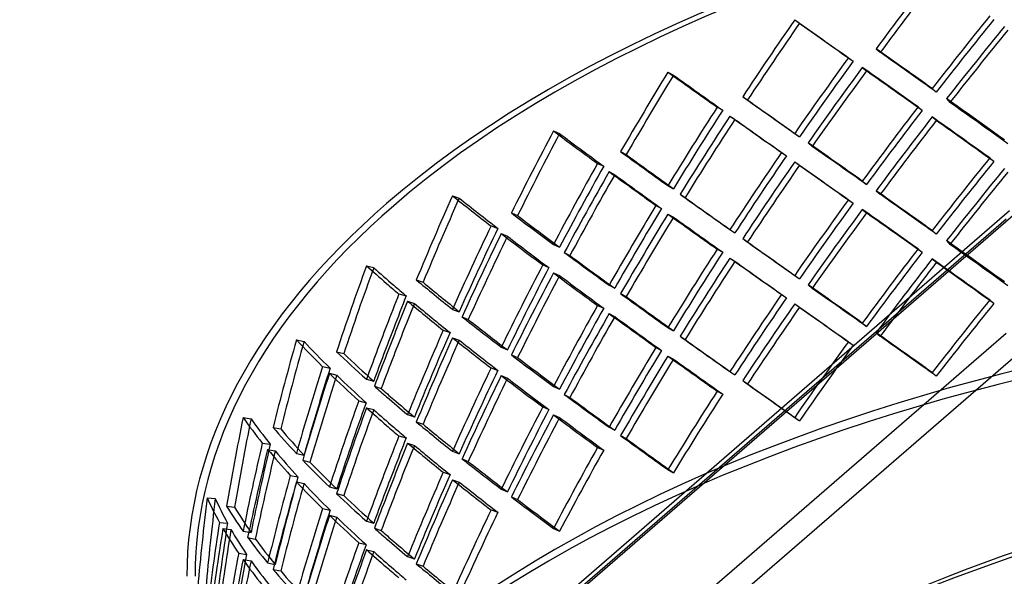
# Model space of a CAD drawing. Header units: millimetres. Extents: x -749 to 749, y -612 to 482.
# Tile 5 of 12: x -503 to -204, y 65 to 234. Entities that reach past the tile are written whole.
import ezdxf

# ---------------------------------------------------------------- set-up
doc = ezdxf.new("R2010")
doc.units = ezdxf.units.MM
doc.layers.add('HIDDEN', color=7, linetype='Continuous')
doc.layers.add('THICK', color=7, linetype='Continuous')

msp = doc.modelspace()

# ---------------------------------------------------------------- linework, layer by layer
at = {"layer": 'HIDDEN'}
for p, q in [((-267.99, 234.29), (-266.51, 233.28)), ((-243.27, 225.51), (-242.02, 224.43)), ((-251.69, 222.77), (-250.2, 221.76)), ((-306.47, 218.44), (-304.78, 217.52)), ((-247.46, 219.86), (-246.21, 218.77)), ((-226.25, 213.44), (-225, 212.36)), ((-283.77, 210.97), (-282.29, 209.97)), ((-221.89, 210.37), (-220.88, 209.22)), ((-291.53, 207.78), (-289.83, 206.86)), ((-230.54, 207.88), (-229.29, 206.79)), ((-287.63, 205.09), (-286.15, 204.09)), ((-226.25, 204.82), (-225, 203.74)), ((-341.23, 200.57), (-339.35, 199.75)), ((-267.99, 199.8), (-266.51, 198.8)), ((-320.82, 194.3), (-319.13, 193.38)), ((-263.93, 196.97), (-262.67, 195.88)), ((-271.98, 194.01), (-270.5, 193.01)), ((-208.79, 192.37), (-207.54, 191.29)), ((-327.83, 190.7), (-325.94, 189.87)), ((-267.99, 191.19), (-266.51, 190.18)), ((-324.31, 188.21), (-322.62, 187.29)), ((-247.46, 185.37), (-246.21, 184.29)), ((-306.47, 183.96), (-304.78, 183.04)), ((-243.27, 182.41), (-242.02, 181.33)), ((-371.85, 180.9), (-369.8, 180.19)), ((-302.76, 181.34), (-301.27, 180.33)), ((-251.69, 179.67), (-250.2, 178.66)), ((-553.78, -127.59), (-202.76, 176.4)), ((-552.33, -128.62), (-199.48, 176.95)), ((-310.11, 177.96), (-308.42, 177.04)), ((-247.46, 176.76), (-246.21, 175.67)), ((-748.81, -298.11), (-203.81, 173.87)), ((-353.98, 175.68), (-352.09, 174.86)), ((-306.47, 175.34), (-304.78, 174.42)), ((-360.15, 171.72), (-358.09, 171)), ((-287.63, 170.61), (-286.15, 169.6)), ((-357.06, 169.42), (-355.17, 168.59)), ((-283.77, 167.88), (-282.29, 166.87)), ((-226.25, 170.34), (-225, 169.26)), ((-341.23, 166.09), (-339.35, 165.27)), ((-291.53, 164.68), (-289.83, 163.76)), ((-230.54, 164.78), (-229.29, 163.69)), ((-221.89, 167.27), (-220.88, 166.12)), ((-337.92, 163.66), (-336.22, 162.74)), ((-287.63, 161.99), (-286.15, 160.99)), ((-226.25, 161.72), (-225, 160.64)), ((-397.96, 159.67), (-395.76, 159.07)), ((-344.48, 159.9), (-342.59, 159.08)), ((-341.23, 157.47), (-339.35, 156.65)), ((-267.99, 156.71), (-266.51, 155.7)), ((-382.84, 155.36), (-380.78, 154.64)), ((-324.31, 153.73), (-322.62, 152.81)), ((-263.93, 153.87), (-262.67, 152.78)), ((-388.1, 151.08), (-385.9, 150.48)), ((-320.82, 151.2), (-319.13, 150.28)), ((-271.98, 150.91), (-270.5, 149.91)), ((-385.47, 148.93), (-383.41, 148.22)), ((-327.83, 147.6), (-325.94, 146.77)), ((-267.99, 148.09), (-266.51, 147.08)), ((-208.79, 149.27), (-207.54, 148.19)), ((-371.85, 146.42), (-369.8, 145.71)), ((-368.97, 144.16), (-367.08, 143.34)), ((-324.31, 145.11), (-322.62, 144.19)), ((-306.47, 140.86), (-304.78, 139.94)), ((-247.46, 142.27), (-246.21, 141.19)), ((-748.81, -332.75), (-203.81, 139.23)), ((-374.67, 140.06), (-372.61, 139.35)), ((-371.85, 137.8), (-369.8, 137.09)), ((-302.76, 138.24), (-301.27, 137.23)), ((-243.27, 139.31), (-242.02, 138.23)), ((-419.24, 137.12), (-416.92, 136.65)), ((-357.06, 134.93), (-355.17, 134.11)), ((-310.11, 134.86), (-308.42, 133.94)), ((-251.69, 136.57), (-250.2, 135.56)), ((-744.48, -338.33), (-199.48, 133.65)), ((-407.05, 133.57), (-404.85, 132.97)), ((-353.98, 132.58), (-352.09, 131.76)), ((-306.47, 132.24), (-304.78, 131.32)), ((-411.34, 129.02), (-409.02, 128.55)), ((-360.15, 128.62), (-358.09, 127.9)), ((-409.2, 127.01), (-407, 126.42)), ((-357.06, 126.32), (-355.17, 125.5)), ((-287.63, 127.51), (-286.15, 126.5)), ((-226.25, 127.24), (-225, 126.16)), ((-397.96, 125.18), (-395.76, 124.59)), ((-395.55, 123.07), (-393.49, 122.36)), ((-341.23, 122.99), (-339.35, 122.17)), ((-283.77, 124.78), (-282.29, 123.77)), ((-337.92, 120.56), (-336.22, 119.64)), ((-291.53, 121.58), (-289.83, 120.66)), ((-400.31, 118.68), (-398.11, 118.09)), ((-397.96, 116.57), (-395.76, 115.97)), ((-344.48, 116.8), (-342.59, 115.98)), ((-385.47, 114.45), (-383.41, 113.74)), ((-341.23, 114.38), (-339.35, 113.55)), ((-267.99, 113.61), (-266.51, 112.6)), ((-435.43, 113.55), (-433.02, 113.21)), ((-382.84, 112.26), (-380.78, 111.54)), ((-324.31, 110.63), (-322.62, 109.71)), ((-426.32, 110.58), (-424.01, 110.11)), ((-388.1, 107.98), (-385.9, 107.38)), ((-320.82, 108.1), (-319.13, 107.18)), ((-429.59, 105.82), (-427.18, 105.48)), ((-385.47, 105.83), (-383.41, 105.12)), ((-427.97, 103.92), (-425.65, 103.45)), ((-419.24, 102.64), (-416.92, 102.17)), ((-371.85, 103.32), (-369.8, 102.61)), ((-327.83, 104.5), (-325.94, 103.67)), ((-417.33, 100.65), (-415.12, 100.05)), ((-368.97, 101.06), (-367.08, 100.24)), ((-421.09, 96.02), (-418.77, 95.55)), ((-374.67, 96.96), (-372.61, 96.25)), ((-306.47, 97.76), (-304.78, 96.84)), ((-419.24, 94.02), (-416.92, 93.55)), ((-371.85, 94.7), (-369.8, 93.99)), ((-409.2, 92.53), (-407, 91.93)), ((-407.05, 90.47), (-404.85, 89.87)), ((-357.06, 91.83), (-355.17, 91.01)), ((-446.33, 89.22), (-443.86, 89.02)), ((-353.98, 89.48), (-352.09, 88.66)), ((-440.42, 86.67), (-438.01, 86.33)), ((-411.34, 85.92), (-409.02, 85.45)), ((-409.2, 83.91), (-407, 83.32)), ((-360.15, 85.52), (-358.09, 84.81)), ((-442.62, 81.76), (-440.15, 81.56)), ((-397.96, 82.08), (-395.76, 81.49)), ((-441.54, 79.93), (-439.13, 79.59)), ((-435.43, 79.06), (-433.02, 78.72)), ((-395.55, 79.97), (-393.49, 79.26)), ((-341.23, 79.89), (-339.35, 79.07)), ((-434.04, 77.16), (-431.71, 76.69)), ((-400.31, 75.58), (-398.11, 74.99)), ((-436.75, 72.36), (-434.35, 72.02)), ((-397.96, 73.47), (-395.76, 72.87)), ((-435.43, 70.45), (-433.02, 70.11)), ((-427.97, 69.43), (-425.65, 68.96)), ((-385.47, 71.35), (-383.41, 70.64)), ((-382.84, 69.16), (-380.78, 68.44)), ((-426.32, 67.48), (-424.01, 67.01))]:
    msp.add_line(p, q, dxfattribs=at)
for centre, major_axis, ratio, start_param, end_param in [((0, 65.38), (675, 0), 0.5, 0, 2.617994), ((0, 65.38), (-452.5, 0), 0.5, -3.141592, -0.523599), ((0, 65.38), (450, 0), 0.5, 0, 2.617994), ((0, 51.98), (384.39, 511.05), 0.467176, 1.538594, 1.582606), ((0, 51.98), (382.27, 508.22), 0.467176, 1.538594, 1.582851), ((0, 51.98), (366.22, 524.76), 0.506474, 1.576846, 1.620858), ((0, 51.98), (364.2, 521.86), 0.506474, 1.576846, 1.621103), ((0, 51.98), (452.49, -315.79), 0.008669, -2.198576, -2.154565), ((0, 51.98), (449.99, -314.05), 0.008669, -2.198576, -2.15432), ((0, 17.5), (384.39, 511.05), 0.467176, 1.494583, 1.538594), ((0, 17.5), (382.27, 508.22), 0.467176, 1.494338, 1.538594), ((0, 51.98), (399.69, 496.85), 0.426955, 1.551244, 1.595376), ((0, 51.98), (397.49, 494.11), 0.426955, 1.55155, 1.595929), ((0, 17.5), (452.27, -340.17), 0.042828, 2.126597, 2.170609), ((0, 17.5), (449.77, -338.3), 0.042828, 2.126597, 2.170853), ((0, 17.5), (366.22, 524.76), 0.506474, 1.532834, 1.576846), ((0, 17.5), (364.2, 521.86), 0.506474, 1.53259, 1.576846), ((0, 51.98), (344.71, 538.14), 0.54472, 1.610144, 1.654156), ((0, 51.98), (452.15, -289.63), 0.061459, -2.27551, -2.231498), ((0, 51.98), (384.39, 511.05), 0.467176, 1.593613, 1.637745), ((0, 51.98), (382.27, 508.22), 0.467176, 1.593919, 1.638298), ((0, 8.88), (452.27, -340.17), 0.042828, 2.13759, 2.181616), ((0, 8.88), (449.77, -338.3), 0.042828, 2.137652, 2.181922), ((0, 51.98), (342.81, 535.17), 0.54472, 1.610144, 1.654401), ((0, 51.98), (449.65, -288.03), 0.061459, -2.27551, -2.231253), ((0, 17.5), (452.49, -315.79), 0.008669, -2.242588, -2.198576), ((0, 17.5), (449.99, -314.05), 0.008669, -2.242833, -2.198576), ((0, -25.6), (451.24, -363), 0.092871, 2.113753, 2.157886), ((0, -25.6), (448.75, -361), 0.092871, 2.114059, 2.158438), ((0, 17.5), (344.71, 538.14), 0.54472, 1.566133, 1.610144), ((0, 17.5), (342.81, 535.17), 0.54472, 1.565888, 1.610144), ((0, 17.5), (384.39, 511.05), 0.467176, 1.549588, 1.593613), ((0, 17.5), (382.27, 508.22), 0.467176, 1.549649, 1.593919), ((0, 51.98), (366.22, 524.76), 0.506474, 1.631865, 1.675997), ((0, 51.98), (364.2, 521.86), 0.506474, 1.632171, 1.67655), ((0, 8.88), (452.49, -315.79), 0.008669, -2.253595, -2.20957), ((0, 8.88), (449.99, -314.05), 0.008669, -2.253901, -2.209631), ((0, 8.88), (384.39, 511.05), 0.467176, 1.538594, 1.582606), ((0, 8.88), (382.27, 508.22), 0.467176, 1.538594, 1.582851), ((0, 8.88), (452.27, -340.17), 0.042828, 2.082585, 2.126597), ((0, 8.88), (449.77, -338.3), 0.042828, 2.082341, 2.126597), ((0, 51.98), (319.22, 551.36), 0.581664, 1.637369, 1.681381), ((0, 51.98), (451.5, -261.4), 0.115155, -2.358516, -2.314504), ((0, 51.98), (317.46, 548.32), 0.581664, 1.637369, 1.681626), ((0, 51.98), (449, -259.96), 0.115155, -2.358516, -2.31426), ((0, 17.5), (452.15, -289.63), 0.061459, -2.319521, -2.27551), ((0, -25.6), (452.27, -340.17), 0.042828, 2.181616, 2.225748), ((0, -25.6), (449.77, -338.3), 0.042828, 2.181922, 2.2263), ((0, 17.5), (449.65, -288.03), 0.061459, -2.319766, -2.27551), ((0, 17.5), (366.22, 524.76), 0.506474, 1.58784, 1.631865), ((0, 17.5), (364.2, 521.86), 0.506474, 1.587901, 1.632171), ((0, -25.6), (384.39, 511.05), 0.467176, 1.494583, 1.538594), ((0, -25.6), (382.27, 508.22), 0.467176, 1.494338, 1.538594), ((0, 17.5), (319.22, 551.36), 0.581664, 1.593357, 1.637369), ((0, 17.5), (317.46, 548.32), 0.581664, 1.593113, 1.637369), ((0, 8.88), (366.22, 524.76), 0.506474, 1.576846, 1.620858), ((0, 8.88), (364.2, 521.86), 0.506474, 1.576846, 1.621103), ((0, 8.88), (452.49, -315.79), 0.008669, -2.198576, -2.154565), ((0, 8.88), (449.99, -314.05), 0.008669, -2.198576, -2.15432), ((0, 8.88), (399.69, 496.85), 0.426955, 1.551244, 1.595376), ((0, 51.98), (344.71, 538.14), 0.54472, 1.665163, 1.709295), ((0, 51.98), (342.81, 535.17), 0.54472, 1.665469, 1.709848), ((0, 8.88), (452.15, -289.63), 0.061459, -2.330528, -2.286503), ((0, 8.88), (449.65, -288.03), 0.061459, -2.330834, -2.286564), ((0, 8.88), (397.49, 494.11), 0.426955, 1.55155, 1.595929), ((0, -25.6), (452.27, -340.17), 0.042828, 2.126597, 2.170609), ((0, 51.98), (288.92, 564.55), 0.616874, 1.657072, 1.701084), ((0, 51.98), (287.33, 561.43), 0.616874, 1.657072, 1.701328), ((0, 51.98), (450.82, -230.72), 0.169, -2.449045, -2.405033), ((0, 51.98), (448.33, -229.44), 0.169, -2.449045, -2.404788), ((0, -25.6), (452.49, -315.79), 0.008669, -2.297727, -2.253595), ((0, -25.6), (449.99, -314.05), 0.008669, -2.29828, -2.253901), ((0, -25.6), (366.22, 524.76), 0.506474, 1.532834, 1.576846), ((0, -25.6), (449.77, -338.3), 0.042828, 2.126597, 2.170853), ((0, 65.38), (-452.5, 0), 0.5, -0.523599, 0), ((0, 65.38), (450, 0), 0.5, 2.617994, 3.141593), ((0, 17.5), (344.71, 538.14), 0.54472, 1.621138, 1.665163), ((0, 17.5), (342.81, 535.17), 0.54472, 1.621199, 1.665469), ((0, -25.6), (364.2, 521.86), 0.506474, 1.53259, 1.576846), ((0, 8.88), (384.39, 511.05), 0.467176, 1.593613, 1.637745), ((0, -34.21), (452.27, -340.17), 0.042828, 2.13759, 2.181616), ((0, 17.5), (451.5, -261.4), 0.115155, -2.402528, -2.358516), ((0, 17.5), (449, -259.96), 0.115155, -2.402773, -2.358516), ((0, 8.88), (344.71, 538.14), 0.54472, 1.610144, 1.654156), ((0, 8.88), (342.81, 535.17), 0.54472, 1.610144, 1.654401), ((0, 8.88), (452.15, -289.63), 0.061459, -2.27551, -2.231498), ((0, 8.88), (449.65, -288.03), 0.061459, -2.27551, -2.231253), ((0, 8.88), (382.27, 508.22), 0.467176, 1.593919, 1.638298), ((0, -34.21), (449.77, -338.3), 0.042828, 2.137652, 2.181922), ((0, 17.5), (288.92, 564.55), 0.616874, 1.61306, 1.657072), ((0, 17.5), (287.33, 561.43), 0.616874, 1.612816, 1.657072), ((0, -73.44), (-450, 0), 0.5, -3.141592, -0.523599), ((0, 51.98), (319.22, 551.36), 0.581664, 1.692388, 1.73652), ((0, 51.98), (317.46, 548.32), 0.581664, 1.692694, 1.737073), ((0, 8.88), (451.5, -261.4), 0.115155, -2.413535, -2.36951), ((0, 8.88), (449, -259.96), 0.115155, -2.413841, -2.369571), ((0, -25.6), (452.49, -315.79), 0.008669, -2.242588, -2.198576), ((0, -77.77), (-452.5, 0), 0.5, -3.141592, -0.523599), ((0, -25.6), (344.71, 538.14), 0.54472, 1.566133, 1.610144), ((0, -25.6), (449.99, -314.05), 0.008669, -2.242833, -2.198576), ((0, -25.6), (384.39, 511.05), 0.467176, 1.549588, 1.593613), ((0, -68.7), (451.24, -363), 0.092871, 2.113753, 2.157886), ((0, -68.7), (448.75, -361), 0.092871, 2.114059, 2.158438), ((0, -25.6), (452.15, -289.63), 0.061459, -2.37466, -2.330528), ((0, -25.6), (449.65, -288.03), 0.061459, -2.375213, -2.330834), ((0, -25.6), (342.81, 535.17), 0.54472, 1.565888, 1.610144), ((0, 8.88), (366.22, 524.76), 0.506474, 1.631865, 1.675997), ((0, -34.21), (452.49, -315.79), 0.008669, -2.253595, -2.20957), ((0, -25.6), (382.27, 508.22), 0.467176, 1.549649, 1.593919), ((0, -34.21), (384.39, 511.05), 0.467176, 1.538594, 1.582606), ((0, -34.21), (452.27, -340.17), 0.042828, 2.082585, 2.126597), ((0, 51.98), (-252.78, -577.7), 0.649663, -1.474106, -1.430094), ((0, 51.98), (-251.38, -574.51), 0.649663, -1.474106, -1.429849), ((0, 51.98), (-450.39, 197.07), 0.221668, 0.592732, 0.620289), ((0, 51.98), (-447.9, 195.98), 0.221668, 0.592732, 0.620289), ((0, 17.5), (319.22, 551.36), 0.581664, 1.648363, 1.692388), ((0, 17.5), (317.46, 548.32), 0.581664, 1.648424, 1.692694), ((0, 8.88), (364.2, 521.86), 0.506474, 1.632171, 1.67655), ((0, -34.21), (449.99, -314.05), 0.008669, -2.253901, -2.209631), ((0, -34.21), (382.27, 508.22), 0.467176, 1.538594, 1.582851), ((0, -34.21), (449.77, -338.3), 0.042828, 2.082341, 2.126597), ((0, 8.88), (319.22, 551.36), 0.581664, 1.637369, 1.681381), ((0, 8.88), (317.46, 548.32), 0.581664, 1.637369, 1.681626), ((0, 8.88), (451.5, -261.4), 0.115155, -2.358516, -2.314504), ((0, 8.88), (449, -259.96), 0.115155, -2.358516, -2.31426), ((0, 51.98), (-450.39, 197.07), 0.221668, 0.620289, 0.636743), ((0, 51.98), (-447.9, 195.98), 0.221668, 0.620289, 0.636988), ((0, 17.5), (450.82, -230.72), 0.169, -2.493057, -2.449045), ((0, 17.5), (448.33, -229.44), 0.169, -2.493301, -2.449045), ((0, -68.7), (452.27, -340.17), 0.042828, 2.181616, 2.225748), ((0, -68.7), (449.77, -338.3), 0.042828, 2.181922, 2.2263), ((0, 17.5), (-252.78, -577.7), 0.649663, -1.518118, -1.501664), ((0, 17.5), (-251.38, -574.51), 0.649663, -1.518362, -1.501664), ((0, -25.6), (452.15, -289.63), 0.061459, -2.319521, -2.27551), ((0, -25.6), (449.65, -288.03), 0.061459, -2.319766, -2.27551), ((0, -25.6), (366.22, 524.76), 0.506474, 1.58784, 1.631865), ((0, -25.6), (364.2, 521.86), 0.506474, 1.587901, 1.632171), ((0, 51.98), (288.92, 564.55), 0.616874, 1.712091, 1.739745), ((0, 51.98), (287.33, 561.43), 0.616874, 1.712396, 1.739745), ((0, 8.88), (450.82, -230.72), 0.169, -2.504063, -2.460038), ((0, 8.88), (448.33, -229.44), 0.169, -2.504369, -2.460099), ((0, -25.6), (319.22, 551.36), 0.581664, 1.593357, 1.637369), ((0, -25.6), (317.46, 548.32), 0.581664, 1.593113, 1.637369), ((0, -34.21), (366.22, 524.76), 0.506474, 1.576846, 1.620858), ((0, -34.21), (364.2, 521.86), 0.506474, 1.576846, 1.621103), ((0, -34.21), (452.49, -315.79), 0.008669, -2.198576, -2.154565), ((0, -34.21), (449.99, -314.05), 0.008669, -2.198576, -2.15432), ((0, -68.7), (384.39, 511.05), 0.467176, 1.494583, 1.538594), ((0, -68.7), (382.27, 508.22), 0.467176, 1.494338, 1.538594), ((0, -25.6), (451.5, -261.4), 0.115155, -2.457667, -2.413535), ((0, 8.88), (344.71, 538.14), 0.54472, 1.665163, 1.709295), ((0, 8.88), (342.81, 535.17), 0.54472, 1.665469, 1.709848), ((0, -34.21), (452.15, -289.63), 0.061459, -2.330528, -2.286503), ((0, -34.21), (449.65, -288.03), 0.061459, -2.330834, -2.286564), ((0, 17.5), (-252.78, -577.7), 0.649663, -1.501664, -1.474106), ((0, 17.5), (-251.38, -574.51), 0.649663, -1.501664, -1.474106), ((0, -25.6), (449, -259.96), 0.115155, -2.45822, -2.413841), ((0, 17.5), (288.92, 564.55), 0.616874, 1.668065, 1.712091), ((0, 17.5), (287.33, 561.43), 0.616874, 1.668126, 1.712396), ((0, 8.88), (288.92, 564.55), 0.616874, 1.657072, 1.701084), ((0, 8.88), (450.82, -230.72), 0.169, -2.449045, -2.405033), ((0, -68.7), (452.49, -315.79), 0.008669, -2.297727, -2.253595), ((0, -68.7), (452.27, -340.17), 0.042828, 2.126597, 2.170609), ((0, -68.7), (449.77, -338.3), 0.042828, 2.126597, 2.170853), ((0, 51.98), (-209.65, -590.58), 0.679005, -1.474886, -1.430874), ((0, 51.98), (-208.49, -587.32), 0.679005, -1.474886, -1.430629), ((0, 51.98), (-450.42, 159.89), 0.271015, 0.48172, 0.525732), ((0, 51.98), (-447.93, 159.01), 0.271015, 0.48172, 0.525976), ((0, 8.88), (287.33, 561.43), 0.616874, 1.657072, 1.701328), ((0, 8.88), (448.33, -229.44), 0.169, -2.449045, -2.404788), ((0, -25.6), (344.71, 538.14), 0.54472, 1.621138, 1.665163), ((0, -68.7), (449.99, -314.05), 0.008669, -2.29828, -2.253901), ((0, -68.7), (366.22, 524.76), 0.506474, 1.532834, 1.576846), ((0, -68.7), (364.2, 521.86), 0.506474, 1.53259, 1.576846), ((0, 17.5), (-450.39, 197.07), 0.221668, 0.54872, 0.592732), ((0, 17.5), (-447.9, 195.98), 0.221668, 0.548475, 0.592732), ((0, 51.98), (288.92, 564.55), 0.616874, 1.739745, 1.756223), ((0, 51.98), (287.33, 561.43), 0.616874, 1.739745, 1.756775), ((0, -25.6), (451.5, -261.4), 0.115155, -2.402528, -2.358516), ((0, -25.6), (449, -259.96), 0.115155, -2.402773, -2.358516), ((0, -25.6), (342.81, 535.17), 0.54472, 1.621199, 1.665469), ((0, -34.21), (344.71, 538.14), 0.54472, 1.610144, 1.654156), ((0, -34.21), (452.15, -289.63), 0.061459, -2.27551, -2.231498), ((0, 17.5), (-209.65, -590.58), 0.679005, -1.518898, -1.474886), ((0, 17.5), (-208.49, -587.32), 0.679005, -1.519142, -1.474886), ((0, -25.6), (288.92, 564.55), 0.616874, 1.61306, 1.657072), ((0, -34.21), (342.81, 535.17), 0.54472, 1.610144, 1.654401), ((0, -34.21), (449.65, -288.03), 0.061459, -2.27551, -2.231253), ((0, 51.98), (-252.78, -577.7), 0.649663, -1.419087, -1.374955), ((0, 51.98), (-251.38, -574.51), 0.649663, -1.418781, -1.374402), ((0, 8.88), (-450.39, 197.07), 0.221668, 0.537713, 0.581738), ((0, 8.88), (-447.9, 195.98), 0.221668, 0.537407, 0.581677), ((0, -25.6), (287.33, 561.43), 0.616874, 1.612816, 1.657072), ((0, 8.88), (319.22, 551.36), 0.581664, 1.692388, 1.73652), ((0, -34.21), (451.5, -261.4), 0.115155, -2.413535, -2.36951), ((0, -25.6), (450.82, -230.72), 0.169, -2.548195, -2.531718), ((0, 8.88), (317.46, 548.32), 0.581664, 1.692694, 1.737073), ((0, -34.21), (449, -259.96), 0.115155, -2.413841, -2.369571), ((0, -68.7), (452.49, -315.79), 0.008669, -2.242588, -2.198576), ((0, -68.7), (449.99, -314.05), 0.008669, -2.242833, -2.198576), ((0, -25.6), (448.33, -229.44), 0.169, -2.548748, -2.531718), ((0, -25.6), (450.82, -230.72), 0.169, -2.531718, -2.504063), ((0, -68.7), (452.15, -289.63), 0.061459, -2.37466, -2.330528), ((0, -68.7), (449.65, -288.03), 0.061459, -2.375213, -2.330834), ((0, -68.7), (344.71, 538.14), 0.54472, 1.566133, 1.610144), ((0, -68.7), (342.81, 535.17), 0.54472, 1.565888, 1.610144), ((0, 17.5), (-252.78, -577.7), 0.649663, -1.463112, -1.419087), ((0, 8.88), (-252.78, -577.7), 0.649663, -1.474106, -1.430094), ((0, 17.5), (-251.38, -574.51), 0.649663, -1.463051, -1.418781), ((0, 8.88), (-450.39, 197.07), 0.221668, 0.592732, 0.620289), ((0, -25.6), (448.33, -229.44), 0.169, -2.531718, -2.504369), ((0, -25.6), (319.22, 551.36), 0.581664, 1.648363, 1.692388), ((0, -77.77), (-360, 0), 0.5, -3.141592, -0.523599), ((0, -73.44), (-355, 0), 0.5, -3.141592, -0.523599), ((0, 8.88), (-251.38, -574.51), 0.649663, -1.474106, -1.429849), ((0, 8.88), (-447.9, 195.98), 0.221668, 0.592732, 0.620289), ((0, -25.6), (317.46, 548.32), 0.581664, 1.648424, 1.692694), ((0, -34.21), (319.22, 551.36), 0.581664, 1.637369, 1.681381), ((0, -34.21), (451.5, -261.4), 0.115155, -2.358516, -2.314504), ((0, 51.98), (-158.56, -602.45), 0.703477, -1.488374, -1.444362), ((0, 51.98), (-157.68, -599.12), 0.703477, -1.488374, -1.444118), ((0, 51.98), (-450.96, 118.69), 0.313882, 0.358001, 0.402012), ((0, 51.98), (-448.47, 118.03), 0.313882, 0.358001, 0.402257), ((0, 8.88), (-450.39, 197.07), 0.221668, 0.620289, 0.636743), ((0, 8.88), (-447.9, 195.98), 0.221668, 0.620289, 0.636988), ((0, -25.6), (450.82, -230.72), 0.169, -2.493057, -2.449045), ((0, -25.6), (448.33, -229.44), 0.169, -2.493301, -2.449045), ((0, -34.21), (317.46, 548.32), 0.581664, 1.637369, 1.681626), ((0, -34.21), (449, -259.96), 0.115155, -2.358516, -2.31426), ((0, 17.5), (-450.42, 159.89), 0.271015, 0.437708, 0.48172), ((0, 17.5), (-447.93, 159.01), 0.271015, 0.437464, 0.48172), ((0, -25.6), (-252.78, -577.7), 0.649663, -1.518118, -1.501664), ((0, -68.7), (452.15, -289.63), 0.061459, -2.319521, -2.27551), ((0, 17.5), (-158.56, -602.45), 0.703477, -1.532386, -1.488374), ((0, 17.5), (-157.68, -599.12), 0.703477, -1.532631, -1.488374), ((0, 8.88), (288.92, 564.55), 0.616874, 1.712091, 1.739745), ((0, -25.6), (-251.38, -574.51), 0.649663, -1.518362, -1.501664), ((0, 8.88), (287.33, 561.43), 0.616874, 1.712396, 1.739745), ((0, -34.21), (450.82, -230.72), 0.169, -2.504063, -2.460038), ((0, -34.21), (448.33, -229.44), 0.169, -2.504369, -2.460099), ((0, -68.7), (449.65, -288.03), 0.061459, -2.319766, -2.27551), ((0, 51.98), (-209.65, -590.58), 0.679005, -1.419867, -1.375735), ((0, 51.98), (-208.49, -587.32), 0.679005, -1.419561, -1.375183), ((0, 8.88), (-450.42, 159.89), 0.271015, 0.426701, 0.470727), ((0, 8.88), (-447.93, 159.01), 0.271015, 0.426395, 0.470666), ((0, -68.7), (319.22, 551.36), 0.581664, 1.593357, 1.637369), ((0, -68.7), (317.46, 548.32), 0.581664, 1.593113, 1.637369), ((0, -25.6), (-450.39, 197.07), 0.221668, 0.493581, 0.537713), ((0, -25.6), (-447.9, 195.98), 0.221668, 0.493028, 0.537407), ((0, -68.7), (451.5, -261.4), 0.115155, -2.457667, -2.413535), ((0, -68.7), (449, -259.96), 0.115155, -2.45822, -2.413841), ((0, 17.5), (-209.65, -590.58), 0.679005, -1.463893, -1.419867), ((0, -25.6), (-252.78, -577.7), 0.649663, -1.501664, -1.474106), ((0, -25.6), (-251.38, -574.51), 0.649663, -1.501664, -1.474106), ((0, -25.6), (288.92, 564.55), 0.616874, 1.668065, 1.712091), ((0, -25.6), (287.33, 561.43), 0.616874, 1.668126, 1.712396), ((0, 8.88), (-209.65, -590.58), 0.679005, -1.474886, -1.430874), ((0, 17.5), (-208.49, -587.32), 0.679005, -1.463831, -1.419561), ((0, 8.88), (-208.49, -587.32), 0.679005, -1.474886, -1.430629), ((0, 8.88), (-450.42, 159.89), 0.271015, 0.48172, 0.525732), ((0, 8.88), (-447.93, 159.01), 0.271015, 0.48172, 0.525976), ((0, -34.21), (288.92, 564.55), 0.616874, 1.657072, 1.701084), ((0, -34.21), (287.33, 561.43), 0.616874, 1.657072, 1.701328), ((0, -34.21), (450.82, -230.72), 0.169, -2.449045, -2.405033), ((0, -34.21), (448.33, -229.44), 0.169, -2.449045, -2.404788), ((0, -25.6), (-450.39, 197.07), 0.221668, 0.54872, 0.592732), ((0, -25.6), (-447.9, 195.98), 0.221668, 0.548475, 0.592732), ((0, 51.98), (-99.43, -611.98), 0.721335, -1.51461, -1.470599), ((0, 51.98), (-98.88, -608.6), 0.721335, -1.51461, -1.470354), ((0, 51.98), (-451.79, 73.4), 0.346197, 0.221533, 0.265545), ((0, 51.98), (-449.29, 72.99), 0.346197, 0.221533, 0.265789), ((0, 8.88), (288.92, 564.55), 0.616874, 1.739745, 1.756223), ((0, 8.88), (287.33, 561.43), 0.616874, 1.739745, 1.756775), ((0, -68.7), (451.5, -261.4), 0.115155, -2.402528, -2.358516), ((0, -68.7), (449, -259.96), 0.115155, -2.402773, -2.358516), ((0, 17.5), (-450.96, 118.69), 0.313882, 0.313989, 0.358001), ((0, 17.5), (-448.47, 118.03), 0.313882, 0.313744, 0.358001), ((0, -25.6), (-209.65, -590.58), 0.679005, -1.518898, -1.474886), ((0, 8.88), (-252.78, -577.7), 0.649663, -1.419087, -1.374955), ((0, -25.6), (-208.49, -587.32), 0.679005, -1.519142, -1.474886), ((0, -34.21), (-450.39, 197.07), 0.221668, 0.537713, 0.581738), ((0, -68.7), (288.92, 564.55), 0.616874, 1.61306, 1.657072), ((0, -68.7), (287.33, 561.43), 0.616874, 1.612816, 1.657072), ((0, 17.5), (-99.43, -611.98), 0.721335, -1.558622, -1.51461), ((0, 17.5), (-98.88, -608.6), 0.721335, -1.558867, -1.51461), ((0, 8.88), (-251.38, -574.51), 0.649663, -1.418781, -1.374402), ((0, -34.21), (-447.9, 195.98), 0.221668, 0.537407, 0.581677), ((0, 51.98), (-158.56, -602.45), 0.703477, -1.433356, -1.389223), ((0, 51.98), (-157.68, -599.12), 0.703477, -1.43305, -1.388671), ((0, 8.88), (-450.96, 118.69), 0.313882, 0.302982, 0.347007), ((0, 8.88), (-448.47, 118.03), 0.313882, 0.302676, 0.346946), ((0, -68.7), (450.82, -230.72), 0.169, -2.548195, -2.531718), ((0, -68.7), (448.33, -229.44), 0.169, -2.548748, -2.531718), ((0, -25.6), (-450.42, 159.89), 0.271015, 0.382569, 0.426701), ((0, -25.6), (-447.93, 159.01), 0.271015, 0.382017, 0.426395), ((0, -25.6), (-252.78, -577.7), 0.649663, -1.463112, -1.419087), ((0, -25.6), (-251.38, -574.51), 0.649663, -1.463051, -1.418781), ((0, -68.7), (450.82, -230.72), 0.169, -2.531718, -2.504063), ((0, -68.7), (448.33, -229.44), 0.169, -2.531718, -2.504369), ((0, 17.5), (-158.56, -602.45), 0.703477, -1.477381, -1.433356), ((0, 17.5), (-157.68, -599.12), 0.703477, -1.47732, -1.43305), ((0, -34.21), (-252.78, -577.7), 0.649663, -1.474106, -1.430094), ((0, -34.21), (-251.38, -574.51), 0.649663, -1.474106, -1.429849), ((0, -34.21), (-450.39, 197.07), 0.221668, 0.592732, 0.620289), ((0, -34.21), (-447.9, 195.98), 0.221668, 0.592732, 0.620289), ((0, 8.88), (-158.56, -602.45), 0.703477, -1.488374, -1.444362), ((0, 8.88), (-157.68, -599.12), 0.703477, -1.488374, -1.444118), ((0, 8.88), (-450.96, 118.69), 0.313882, 0.358001, 0.402012), ((0, 8.88), (-448.47, 118.03), 0.313882, 0.358001, 0.402257), ((0, -68.7), (450.82, -230.72), 0.169, -2.493057, -2.449045), ((0, -25.6), (-450.42, 159.89), 0.271015, 0.437708, 0.48172), ((0, -25.6), (-447.93, 159.01), 0.271015, 0.437464, 0.48172), ((0, -34.21), (-450.39, 197.07), 0.221668, 0.620289, 0.636743), ((0, -34.21), (-447.9, 195.98), 0.221668, 0.620289, 0.636988), ((0, -68.7), (448.33, -229.44), 0.169, -2.493301, -2.449045)]:
    msp.add_ellipse(centre, major_axis=major_axis, ratio=ratio, start_param=start_param, end_param=end_param, dxfattribs=at)
at = {"layer": 'THICK'}
for centre, major_axis, start_param, end_param in [((0, 125.47), (624.9, 0), 1.047198, 4.18879), ((0, 125.47), (574.8, 0), -0.523599, 2.617994), ((0, 125.47), (574.8, 0), 2.617994, 5.759587), ((0, 82.09), (675, 0), -3.141592, -2.094395)]:
    msp.add_ellipse(centre, major_axis=major_axis, ratio=0.5, start_param=start_param, end_param=end_param, dxfattribs=at)

doc.saveas('drawing.dxf')
